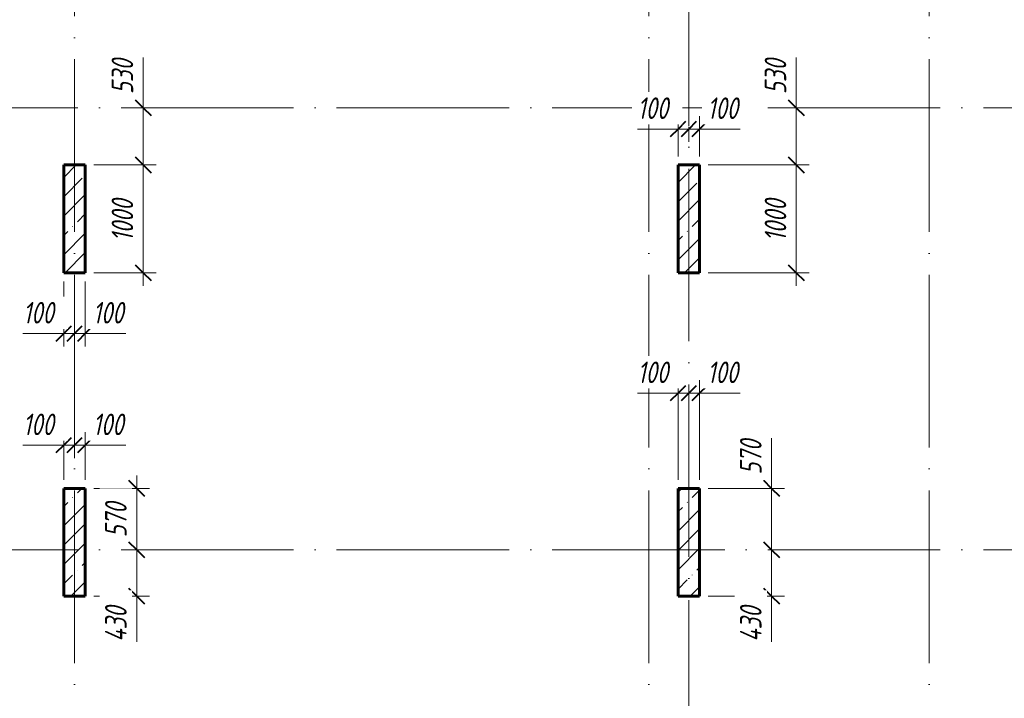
# Model space of a CAD drawing. Header units: millimetres. Extents: x 6092 to 73550, y -4371 to 20491.
# Tile 6 of 24: x 21792 to 30926, y 1923 to 8218. Entities that reach past the tile are written whole.
import ezdxf

# ---------------------------------------------------------------- set-up
doc = ezdxf.new("R2010")
doc.units = ezdxf.units.MM
doc.linetypes.add('ADSK_Линия сетки', pattern=[2000, 1600, -200, 0, -200])
for name, color, linetype, lineweight in [('A-____-____-DIMS', 211, 'Continuous', 9), ('A-____-____-DIMS-80', 211, 'Continuous', 9), ('S-COLS-____-MCUT', 52, 'Continuous', 40), ('S-COLS-____-OTLN', 52, 'Continuous', 18), ('S-GRID-____-OTLN', 1, 'Continuous', 9)]:
    doc.layers.add(name, color=color, linetype=linetype, lineweight=lineweight)
doc.styles.add('GOST Common_I_1', font='GOST_Common Italic.ttf', dxfattribs={"width": 0.8, "height": 200})
doc.dimstyles.new('ADSK_Округление_5мм__Узкий_', dxfattribs={"dimscale": 304.8, "dimtxt": 0.659918, "dimasz": 0.472441, "dimexe": 0.393701, "dimexo": 0.000861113, "dimgap": 0.104987, "dimtad": 1, "dimdec": 0, "dimlfac": 304.8, "dimrnd": 5, "dimdsep": 46, "dimtxsty": 'GOST Common_I_1', "dimblk1": 'OBLIQUE', "dimblk2": 'OBLIQUE', "dimsah": 1, "dimcen": 0.09, "dimdle": 0.393701, "dimazin": 0, "dimtfac": 1, "dimtdec": 4, "dimtix": 1, "dimtmove": 1, "dimatfit": 3, "dimfxl": 1, "dimtvp": 1, "dimtfill": 1, "dimtolj": 1, "dimtzin": 0, "dimlwd": 20, "dimlwe": 20, "dimarcsym": 2})
doc.dimstyles.new('ADSK_Округление_5мм__Узкий__1', dxfattribs={"dimscale": 304.8, "dimtxt": 0.659918, "dimasz": 0.472441, "dimexe": 0.393701, "dimexo": 0.000861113, "dimgap": 0.104987, "dimtad": 1, "dimdec": 0, "dimlfac": 304.8, "dimrnd": 5, "dimdsep": 46, "dimtxsty": 'GOST Common_I_1', "dimblk1": 'OBLIQUE', "dimblk2": 'OBLIQUE', "dimsah": 1, "dimcen": 0.09, "dimdle": 0.393701, "dimazin": 0, "dimtfac": 1, "dimtdec": 4, "dimtix": 1, "dimtmove": 0, "dimatfit": 3, "dimfxl": 1, "dimtvp": 1, "dimtfill": 1, "dimtolj": 1, "dimtzin": 0, "dimlwd": 20, "dimlwe": 20, "dimarcsym": 2})
pattern_1 = [(45, (16130.72, 8588.57), (-179.605, 179.605), []), (45, (16310.33, 8588.57), (-179.605, 179.605), [317.5, -63.5, 2.682, -60.818])]

# ---------------------------------------------------------------- blocks, each defined once
blk = doc.blocks.new('DIMBLOCK177-КЖ1_ПЭ_ВЭ14_Опалубка_Пилоны')
at = {"layer": 'A-____-____-DIMS-80', "lineweight": 40}
for p, q in [((22877.5, 3870), (22805.5, 3942)), ((22877.5, 3870), (22949.5, 3798)), ((22877.5, 3300), (22805.5, 3372)), ((22877.5, 3300), (22949.5, 3228))]:
    blk.add_line(p, q, dxfattribs=at)
at = {"layer": 'A-____-____-DIMS-80', "lineweight": 20}
for p, q in [((22877.5, 3990), (22877.5, 3300)), ((22877.5, 3870), (22480, 3870)), ((22877.5, 3870), (22997.5, 3870)), ((22877.5, 3300), (22757.5, 3300)), ((22877.5, 3300), (22899.3, 3300))]:
    blk.add_line(p, q, dxfattribs=at)
at = {"layer": 'A-____-____-DIMS-80', "color": 0, "lineweight": 20, "insert": (22584.1, 3416.2), "char_height": 200, "width": 405.013, "attachment_point": 1, "rotation": 90, "line_spacing_factor": 1.022761, "style": 'GOST Common_I_1', "bg_fill": 3, "box_fill_scale": 1.25, "bg_fill_color": 256, "bg_fill_true_color": 13158600, "bg_fill_transparency": 0}
blk.add_mtext('570', dxfattribs=at)
blk = doc.blocks.new('_Oblique')
at = {"color": 0, "linetype": 'ByBlock', "lineweight": -2}
blk.add_line((-0.5, -0.5), (0.5, 0.5), dxfattribs=at)
blk = doc.blocks.new('DIMBLOCK178-КЖ1_ПЭ_ВЭ14_Опалубка_Пилоны')
at = {"layer": 'A-____-____-DIMS-80', "lineweight": 20}
for p, q in [((22877.5, 3300), (22757.5, 3300)), ((22877.5, 3300), (22877.5, 2750)), ((22877.5, 3300), (22899.3, 3300)), ((22877.5, 2842.8), (22877.5, 3085)), ((22877.5, 2870), (22480, 2870)), ((22877.5, 2870), (22997.5, 2870)), ((22877.5, 2448.2), (22877.5, 2842.8))]:
    blk.add_line(p, q, dxfattribs=at)
at = {"layer": 'A-____-____-DIMS-80', "lineweight": 40}
for p, q in [((22877.5, 3300), (22805.5, 3372)), ((22877.5, 3300), (22949.5, 3228)), ((22877.5, 2870), (22805.5, 2942)), ((22877.5, 2870), (22949.5, 2798))]:
    blk.add_line(p, q, dxfattribs=at)
at = {"layer": 'A-____-____-DIMS-80', "color": 0, "lineweight": 20, "insert": (22584.1, 2448.2), "char_height": 200, "width": 425.469, "attachment_point": 1, "rotation": 90, "line_spacing_factor": 1.022761, "style": 'GOST Common_I_1', "bg_fill": 3, "box_fill_scale": 1.25, "bg_fill_color": 256, "bg_fill_true_color": 13158600, "bg_fill_transparency": 0}
blk.add_mtext('430', dxfattribs=at)
blk = doc.blocks.new('DIMBLOCK179-КЖ1_ПЭ_ВЭ14_Опалубка_Пилоны')
at = {"layer": 'A-____-____-DIMS-80', "lineweight": 20}
for p, q in [((22200, 4270.6), (22200, 4390.6)), ((21822.7, 4270.6), (22169.6, 4270.6)), ((22080, 4270.6), (22300, 4270.6)), ((22169.6, 4270.6), (22250, 4270.6)), ((22200, 4270.6), (22200, 3950)), ((22300, 4270.6), (22300, 4292.5)), ((22300, 4270.6), (22300, 4150.6))]:
    blk.add_line(p, q, dxfattribs=at)
at = {"layer": 'A-____-____-DIMS-80', "lineweight": 40}
for p, q in [((22200, 4270.6), (22272, 4342.6)), ((22300, 4270.6), (22372, 4342.6)), ((22200, 4270.6), (22128, 4198.6)), ((22300, 4270.6), (22228, 4198.6))]:
    blk.add_line(p, q, dxfattribs=at)
at = {"layer": 'A-____-____-DIMS-80', "color": 0, "lineweight": 20, "insert": (21822.7, 4564), "char_height": 200, "width": 368.194, "attachment_point": 1, "line_spacing_factor": 1.022761, "style": 'GOST Common_I_1', "bg_fill": 3, "box_fill_scale": 1.25, "bg_fill_color": 256, "bg_fill_true_color": 13158600, "bg_fill_transparency": 0}
blk.add_mtext('100', dxfattribs=at)
blk = doc.blocks.new('DIMBLOCK180-КЖ1_ПЭ_ВЭ14_Опалубка_Пилоны')
at = {"layer": 'A-____-____-DIMS-80', "lineweight": 20}
for p, q in [((22400, 4270.6), (22400, 4390.6)), ((22300, 4270.6), (22300, 4292.5)), ((22300, 4270.6), (22520, 4270.6)), ((22300, 4270.6), (22300, 4150.6)), ((22430.4, 4270.6), (22350, 4270.6)), ((22400, 4270.6), (22400, 3950)), ((22777.3, 4270.6), (22430.4, 4270.6))]:
    blk.add_line(p, q, dxfattribs=at)
at = {"layer": 'A-____-____-DIMS-80', "lineweight": 40}
for p, q in [((22300, 4270.6), (22372, 4342.6)), ((22400, 4270.6), (22472, 4342.6)), ((22300, 4270.6), (22228, 4198.6)), ((22400, 4270.6), (22328, 4198.6))]:
    blk.add_line(p, q, dxfattribs=at)
at = {"layer": 'A-____-____-DIMS-80', "color": 0, "lineweight": 20, "insert": (22470.4, 4564), "char_height": 200, "width": 368.194, "attachment_point": 1, "line_spacing_factor": 1.022761, "style": 'GOST Common_I_1', "bg_fill": 3, "box_fill_scale": 1.25, "bg_fill_color": 256, "bg_fill_true_color": 13158600, "bg_fill_transparency": 0}
blk.add_mtext('100', dxfattribs=at)
blk = doc.blocks.new('DIMBLOCK196-КЖ1_ПЭ_ВЭ14_Опалубка_Пилоны')
at = {"layer": 'A-____-____-DIMS-80', "lineweight": 20}
for p, q in [((22938.2, 7865.8), (22938.2, 7488.2)), ((22938.2, 7520), (22938.2, 6870)), ((22938.2, 7400), (22818.2, 7400)), ((22938.2, 7488.2), (22938.2, 7135)), ((22938.2, 7400), (22960, 7400)), ((22938.2, 6870), (22480, 6870)), ((22938.2, 6870), (23058.2, 6870))]:
    blk.add_line(p, q, dxfattribs=at)
at = {"layer": 'A-____-____-DIMS-80', "lineweight": 40}
for p, q in [((22938.2, 7400), (22866.2, 7472)), ((22938.2, 7400), (23010.2, 7328)), ((22938.2, 6870), (22866.2, 6942)), ((22938.2, 6870), (23010.2, 6798))]:
    blk.add_line(p, q, dxfattribs=at)
at = {"layer": 'A-____-____-DIMS-80', "color": 0, "lineweight": 20, "insert": (22644.8, 7528.2), "char_height": 200, "width": 405.013, "attachment_point": 1, "rotation": 90, "line_spacing_factor": 1.022761, "style": 'GOST Common_I_1', "bg_fill": 3, "box_fill_scale": 1.25, "bg_fill_color": 256, "bg_fill_true_color": 13158600, "bg_fill_transparency": 0}
blk.add_mtext('530', dxfattribs=at)
blk = doc.blocks.new('DIMBLOCK197-КЖ1_ПЭ_ВЭ14_Опалубка_Пилоны')
at = {"layer": 'A-____-____-DIMS-80', "lineweight": 20}
for p, q in [((22938.2, 6870), (22480, 6870)), ((22938.2, 6870), (22938.2, 5750)), ((22938.2, 6870), (23058.2, 6870)), ((22938.2, 5870), (22480, 5870)), ((22938.2, 5870), (23058.2, 5870))]:
    blk.add_line(p, q, dxfattribs=at)
at = {"layer": 'A-____-____-DIMS-80', "lineweight": 40}
for p, q in [((22938.2, 6870), (22866.2, 6942)), ((22938.2, 6870), (23010.2, 6798)), ((22938.2, 5870), (22866.2, 5942)), ((22938.2, 5870), (23010.2, 5798))]:
    blk.add_line(p, q, dxfattribs=at)
at = {"layer": 'A-____-____-DIMS-80', "color": 0, "lineweight": 20, "insert": (22644.8, 6160.3), "char_height": 200, "width": 503.198, "attachment_point": 1, "rotation": 90, "line_spacing_factor": 1.022761, "style": 'GOST Common_I_1', "bg_fill": 3, "box_fill_scale": 1.25, "bg_fill_color": 256, "bg_fill_true_color": 13158600, "bg_fill_transparency": 0}
blk.add_mtext('1000', dxfattribs=at)
blk = doc.blocks.new('DIMBLOCK198-КЖ1_ПЭ_ВЭ14_Опалубка_Пилоны')
at = {"layer": 'A-____-____-DIMS-80', "lineweight": 20}
for p, q in [((22200, 5306.3), (22200, 5790)), ((21822.7, 5306.3), (22169.6, 5306.3)), ((22080, 5306.3), (22300, 5306.3)), ((22169.6, 5306.3), (22250, 5306.3)), ((22200, 5306.3), (22200, 5186.3)), ((22300, 5306.3), (22300, 5328.1)), ((22300, 5306.3), (22300, 5186.3))]:
    blk.add_line(p, q, dxfattribs=at)
at = {"layer": 'A-____-____-DIMS-80', "lineweight": 40}
for p, q in [((22200, 5306.3), (22128, 5234.3)), ((22200, 5306.3), (22272, 5378.3)), ((22300, 5306.3), (22228, 5234.3)), ((22300, 5306.3), (22372, 5378.3))]:
    blk.add_line(p, q, dxfattribs=at)
at = {"layer": 'A-____-____-DIMS-80', "color": 0, "lineweight": 20, "insert": (21822.7, 5599.6), "char_height": 200, "width": 368.194, "attachment_point": 1, "line_spacing_factor": 1.022761, "style": 'GOST Common_I_1', "bg_fill": 3, "box_fill_scale": 1.25, "bg_fill_color": 256, "bg_fill_true_color": 13158600, "bg_fill_transparency": 0}
blk.add_mtext('100', dxfattribs=at)
blk = doc.blocks.new('DIMBLOCK199-КЖ1_ПЭ_ВЭ14_Опалубка_Пилоны')
at = {"layer": 'A-____-____-DIMS-80', "lineweight": 20}
for p, q in [((22400, 5306.3), (22400, 5790)), ((22300, 5306.3), (22300, 5328.1)), ((22300, 5306.3), (22520, 5306.3)), ((22300, 5306.3), (22300, 5186.3)), ((22430.4, 5306.3), (22350, 5306.3)), ((22400, 5306.3), (22400, 5186.3)), ((22777.3, 5306.3), (22430.4, 5306.3))]:
    blk.add_line(p, q, dxfattribs=at)
at = {"layer": 'A-____-____-DIMS-80', "lineweight": 40}
for p, q in [((22300, 5306.3), (22228, 5234.3)), ((22300, 5306.3), (22372, 5378.3)), ((22400, 5306.3), (22328, 5234.3)), ((22400, 5306.3), (22472, 5378.3))]:
    blk.add_line(p, q, dxfattribs=at)
at = {"layer": 'A-____-____-DIMS-80', "color": 0, "lineweight": 20, "insert": (22470.4, 5599.6), "char_height": 200, "width": 368.194, "attachment_point": 1, "line_spacing_factor": 1.022761, "style": 'GOST Common_I_1', "bg_fill": 3, "box_fill_scale": 1.25, "bg_fill_color": 256, "bg_fill_true_color": 13158600, "bg_fill_transparency": 0}
blk.add_mtext('100', dxfattribs=at)
blk = doc.blocks.new('DIMBLOCK285-КЖ1_ПЭ_ВЭ14_Опалубка_Пилоны')
at = {"layer": 'A-____-____-DIMS-80', "lineweight": 20}
for p, q in [((27900, 7203.7), (27900, 7323.7)), ((28000, 7203.7), (28000, 7225.5)), ((27522.7, 7203.7), (27869.6, 7203.7)), ((27780, 7203.7), (28000, 7203.7)), ((27869.6, 7203.7), (27950, 7203.7)), ((27900, 7203.7), (27900, 6950)), ((28000, 7203.7), (28000, 7083.7))]:
    blk.add_line(p, q, dxfattribs=at)
at = {"layer": 'A-____-____-DIMS-80', "lineweight": 40}
for p, q in [((27900, 7203.7), (27972, 7275.7)), ((28000, 7203.7), (28072, 7275.7)), ((27900, 7203.7), (27828, 7131.7)), ((28000, 7203.7), (27928, 7131.7))]:
    blk.add_line(p, q, dxfattribs=at)
at = {"layer": 'A-____-____-DIMS-80', "color": 0, "lineweight": 20, "insert": (27522.7, 7497.1), "char_height": 200, "width": 368.194, "attachment_point": 1, "line_spacing_factor": 1.022761, "style": 'GOST Common_I_1', "bg_fill": 3, "box_fill_scale": 1.25, "bg_fill_color": 256, "bg_fill_true_color": 13158600, "bg_fill_transparency": 0}
blk.add_mtext('100', dxfattribs=at)
blk = doc.blocks.new('DIMBLOCK286-КЖ1_ПЭ_ВЭ14_Опалубка_Пилоны')
at = {"layer": 'A-____-____-DIMS-80', "lineweight": 20}
for p, q in [((28100, 7203.7), (28100, 7323.7)), ((28000, 7203.7), (28000, 7225.5)), ((28000, 7203.7), (28220, 7203.7)), ((28000, 7203.7), (28000, 7083.7)), ((28130.4, 7203.7), (28050, 7203.7)), ((28100, 7203.7), (28100, 6950)), ((28477.3, 7203.7), (28130.4, 7203.7))]:
    blk.add_line(p, q, dxfattribs=at)
at = {"layer": 'A-____-____-DIMS-80', "lineweight": 40}
for p, q in [((28000, 7203.7), (28072, 7275.7)), ((28100, 7203.7), (28172, 7275.7)), ((28000, 7203.7), (27928, 7131.7)), ((28100, 7203.7), (28028, 7131.7))]:
    blk.add_line(p, q, dxfattribs=at)
at = {"layer": 'A-____-____-DIMS-80', "color": 0, "lineweight": 20, "insert": (28170.4, 7497.1), "char_height": 200, "width": 368.194, "attachment_point": 1, "line_spacing_factor": 1.022761, "style": 'GOST Common_I_1', "bg_fill": 3, "box_fill_scale": 1.25, "bg_fill_color": 256, "bg_fill_true_color": 13158600, "bg_fill_transparency": 0}
blk.add_mtext('100', dxfattribs=at)
blk = doc.blocks.new('DIMBLOCK287-КЖ1_ПЭ_ВЭ14_Опалубка_Пилоны')
at = {"layer": 'A-____-____-DIMS-80', "lineweight": 20}
for p, q in [((28996.6, 7865.8), (28996.6, 7488.2)), ((28996.6, 7520), (28996.6, 6870)), ((28996.6, 7400), (28876.6, 7400)), ((28996.6, 7488.2), (28996.6, 7135)), ((28996.6, 7400), (29018.4, 7400)), ((28996.6, 6870), (28180, 6870)), ((28996.6, 6870), (29116.6, 6870))]:
    blk.add_line(p, q, dxfattribs=at)
at = {"layer": 'A-____-____-DIMS-80', "lineweight": 40}
for p, q in [((28996.6, 7400), (28924.6, 7472)), ((28996.6, 7400), (29068.6, 7328)), ((28996.6, 6870), (28924.6, 6942)), ((28996.6, 6870), (29068.6, 6798))]:
    blk.add_line(p, q, dxfattribs=at)
at = {"layer": 'A-____-____-DIMS-80', "color": 0, "lineweight": 20, "insert": (28703.3, 7528.2), "char_height": 200, "width": 405.013, "attachment_point": 1, "rotation": 90, "line_spacing_factor": 1.022761, "style": 'GOST Common_I_1', "bg_fill": 3, "box_fill_scale": 1.25, "bg_fill_color": 256, "bg_fill_true_color": 13158600, "bg_fill_transparency": 0}
blk.add_mtext('530', dxfattribs=at)
blk = doc.blocks.new('DIMBLOCK288-КЖ1_ПЭ_ВЭ14_Опалубка_Пилоны')
at = {"layer": 'A-____-____-DIMS-80', "lineweight": 20}
for p, q in [((28996.6, 6870), (28180, 6870)), ((28996.6, 6870), (28996.6, 5750)), ((28996.6, 6870), (29116.6, 6870)), ((28996.6, 5870), (28180, 5870)), ((28996.6, 5870), (29116.6, 5870))]:
    blk.add_line(p, q, dxfattribs=at)
at = {"layer": 'A-____-____-DIMS-80', "lineweight": 40}
for p, q in [((28996.6, 6870), (28924.6, 6942)), ((28996.6, 6870), (29068.6, 6798)), ((28996.6, 5870), (28924.6, 5942)), ((28996.6, 5870), (29068.6, 5798))]:
    blk.add_line(p, q, dxfattribs=at)
at = {"layer": 'A-____-____-DIMS-80', "color": 0, "lineweight": 20, "insert": (28703.3, 6160.3), "char_height": 200, "width": 503.198, "attachment_point": 1, "rotation": 90, "line_spacing_factor": 1.022761, "style": 'GOST Common_I_1', "bg_fill": 3, "box_fill_scale": 1.25, "bg_fill_color": 256, "bg_fill_true_color": 13158600, "bg_fill_transparency": 0}
blk.add_mtext('1000', dxfattribs=at)
blk = doc.blocks.new('DIMBLOCK289-КЖ1_ПЭ_ВЭ14_Опалубка_Пилоны')
at = {"layer": 'A-____-____-DIMS-80', "lineweight": 20}
for p, q in [((27900, 4753.6), (27900, 4873.6)), ((27522.7, 4753.6), (27869.6, 4753.6)), ((27780, 4753.6), (28000, 4753.6)), ((27869.6, 4753.6), (27950, 4753.6)), ((27900, 4753.6), (27900, 3950)), ((28000, 4753.6), (28000, 4775.4)), ((28000, 4753.6), (28000, 4633.6))]:
    blk.add_line(p, q, dxfattribs=at)
at = {"layer": 'A-____-____-DIMS-80', "lineweight": 40}
for p, q in [((27900, 4753.6), (27828, 4681.6)), ((27900, 4753.6), (27972, 4825.6)), ((28000, 4753.6), (27928, 4681.6)), ((28000, 4753.6), (28072, 4825.6))]:
    blk.add_line(p, q, dxfattribs=at)
at = {"layer": 'A-____-____-DIMS-80', "color": 0, "lineweight": 20, "insert": (27522.7, 5047), "char_height": 200, "width": 368.194, "attachment_point": 1, "line_spacing_factor": 1.022761, "style": 'GOST Common_I_1', "bg_fill": 3, "box_fill_scale": 1.25, "bg_fill_color": 256, "bg_fill_true_color": 13158600, "bg_fill_transparency": 0}
blk.add_mtext('100', dxfattribs=at)
blk = doc.blocks.new('DIMBLOCK290-КЖ1_ПЭ_ВЭ14_Опалубка_Пилоны')
at = {"layer": 'A-____-____-DIMS-80', "lineweight": 20}
for p, q in [((28100, 4753.6), (28100, 4873.6)), ((28000, 4753.6), (28000, 4775.4)), ((28000, 4753.6), (28220, 4753.6)), ((28000, 4753.6), (28000, 4633.6)), ((28130.4, 4753.6), (28050, 4753.6)), ((28100, 4753.6), (28100, 3950)), ((28477.3, 4753.6), (28130.4, 4753.6))]:
    blk.add_line(p, q, dxfattribs=at)
at = {"layer": 'A-____-____-DIMS-80', "lineweight": 40}
for p, q in [((28000, 4753.6), (27928, 4681.6)), ((28000, 4753.6), (28072, 4825.6)), ((28100, 4753.6), (28028, 4681.6)), ((28100, 4753.6), (28172, 4825.6))]:
    blk.add_line(p, q, dxfattribs=at)
at = {"layer": 'A-____-____-DIMS-80', "color": 0, "lineweight": 20, "insert": (28170.4, 5047), "char_height": 200, "width": 368.194, "attachment_point": 1, "line_spacing_factor": 1.022761, "style": 'GOST Common_I_1', "bg_fill": 3, "box_fill_scale": 1.25, "bg_fill_color": 256, "bg_fill_true_color": 13158600, "bg_fill_transparency": 0}
blk.add_mtext('100', dxfattribs=at)
blk = doc.blocks.new('DIMBLOCK291-КЖ1_ПЭ_ВЭ14_Опалубка_Пилоны')
at = {"layer": 'A-____-____-DIMS-80', "lineweight": 40}
for p, q in [((28767.9, 3300), (28695.9, 3372)), ((28767.9, 3300), (28839.9, 3228)), ((28767.9, 2870), (28695.9, 2942)), ((28767.9, 2870), (28839.9, 2798))]:
    blk.add_line(p, q, dxfattribs=at)
at = {"layer": 'A-____-____-DIMS-80', "lineweight": 20}
for p, q in [((28767.9, 3300), (28746.1, 3300)), ((28767.9, 2750), (28767.9, 3300)), ((28767.9, 3300), (28887.9, 3300)), ((28767.9, 2842.8), (28767.9, 3085)), ((28767.9, 2870), (28180, 2870)), ((28767.9, 2870), (28887.9, 2870)), ((28767.9, 2448.2), (28767.9, 2842.8))]:
    blk.add_line(p, q, dxfattribs=at)
at = {"layer": 'A-____-____-DIMS-80', "color": 0, "lineweight": 20, "insert": (28474.5, 2448.2), "char_height": 200, "width": 425.469, "attachment_point": 1, "rotation": 90, "line_spacing_factor": 1.022761, "style": 'GOST Common_I_1', "bg_fill": 3, "box_fill_scale": 1.25, "bg_fill_color": 256, "bg_fill_true_color": 13158600, "bg_fill_transparency": 0}
blk.add_mtext('430', dxfattribs=at)
blk = doc.blocks.new('DIMBLOCK292-КЖ1_ПЭ_ВЭ14_Опалубка_Пилоны')
at = {"layer": 'A-____-____-DIMS-80', "lineweight": 20}
for p, q in [((28767.9, 4335.8), (28767.9, 3958.2)), ((28767.9, 3300), (28767.9, 3990)), ((28767.9, 3958.2), (28767.9, 3585)), ((28767.9, 3870), (28180, 3870)), ((28767.9, 3870), (28887.9, 3870)), ((28767.9, 3300), (28746.1, 3300)), ((28767.9, 3300), (28887.9, 3300))]:
    blk.add_line(p, q, dxfattribs=at)
at = {"layer": 'A-____-____-DIMS-80', "lineweight": 40}
for p, q in [((28767.9, 3870), (28695.9, 3942)), ((28767.9, 3870), (28839.9, 3798)), ((28767.9, 3300), (28695.9, 3372)), ((28767.9, 3300), (28839.9, 3228))]:
    blk.add_line(p, q, dxfattribs=at)
at = {"layer": 'A-____-____-DIMS-80', "color": 0, "lineweight": 20, "insert": (28474.5, 3998.2), "char_height": 200, "width": 405.013, "attachment_point": 1, "rotation": 90, "line_spacing_factor": 1.022761, "style": 'GOST Common_I_1', "bg_fill": 3, "box_fill_scale": 1.25, "bg_fill_color": 256, "bg_fill_true_color": 13158600, "bg_fill_transparency": 0}
blk.add_mtext('570', dxfattribs=at)

msp = doc.modelspace()

# ---------------------------------------------------------------- hatches: boundary and pattern name
at = {"layer": 'S-COLS-____-OTLN', "lineweight": 9}
h = msp.add_hatch(dxfattribs=at)
h.set_pattern_fill('FP_1', color=256, style=0, pattern_type=2)
h.set_pattern_definition(pattern_1)
h.paths.add_polyline_path([(22400, 5870), (22400, 6870), (22200, 6870), (22200, 5870)])
h = msp.add_hatch(dxfattribs=at)
h.set_pattern_fill('FP_1', color=256, style=0, pattern_type=2)
h.set_pattern_definition(pattern_1)
h.paths.add_polyline_path([(28100, 5870), (28100, 6870), (27900, 6870), (27900, 5870)])
h = msp.add_hatch(dxfattribs=at)
h.set_pattern_fill('FP_1', color=256, style=0, pattern_type=2)
h.set_pattern_definition(pattern_1)
h.paths.add_polyline_path([(22400, 2869.9996), (22400, 3869.9996), (22200, 3869.9996), (22200, 2869.9996)])
h = msp.add_hatch(dxfattribs=at)
h.set_pattern_fill('FP_1', color=256, style=0, pattern_type=2)
h.set_pattern_definition(pattern_1)
h.paths.add_polyline_path([(28100, 2869.9996), (28100, 3869.9996), (27900, 3869.9996), (27900, 2869.9996)])

# ---------------------------------------------------------------- linework, layer by layer
at = {"layer": 'S-COLS-____-MCUT', "lineweight": 60}
for p, q in [((22400, 6870), (22200, 6870)), ((22200, 6870), (22200, 5870)), ((22400, 5870), (22400, 6870)), ((28100, 6870), (27900, 6870)), ((27900, 6870), (27900, 5870)), ((28100, 5870), (28100, 6870)), ((22200, 5870), (22400, 5870)), ((27900, 5870), (28100, 5870)), ((22400, 3869.9996), (22200, 3869.9996)), ((22200, 3869.9996), (22200, 2869.9996)), ((22400, 2869.9996), (22400, 3869.9996)), ((28100, 3869.9996), (27900, 3869.9996)), ((27900, 3869.9996), (27900, 2869.9996)), ((28100, 2869.9996), (28100, 3869.9996)), ((22200, 2869.9996), (22400, 2869.9996)), ((27900, 2869.9996), (28100, 2869.9996))]:
    msp.add_line(p, q, dxfattribs=at)
at = {"layer": 'S-GRID-____-OTLN', "linetype": 'ADSK_Линия сетки'}
for p, q in [((22300, 19851.1002), (22300, -3717.186)), ((27630, 19851.1002), (27630, -3717.186)), ((30230, 19851.1002), (30230, -3717.186)), ((28000, 18835.1002), (28000, -2701.186)), ((6731.5249, 7400), (72652.3528, 7400)), ((6731.5249, 3300), (72652.3528, 3300))]:
    msp.add_line(p, q, dxfattribs=at)

# ---------------------------------------------------------------- next in the draw order: dimensions: what is measured, and where the dimension line sits
at = {"layer": 'A-____-____-DIMS', "lineweight": 20}
for base, p1, p2, override, picture, middle in [((22938.2052, 6870), (23040.0286, 7400), (22400, 6870), {"dimpost": '<>', "dimfxl": 830.985333}, 'DIMBLOCK196-КЖ1_ПЭ_ВЭ14_Опалубка_Пилоны', (22778.1729, 7730.7511)), ((28767.8826, 3300), (28100, 2869.9996), (28666.0592, 3300), {"dimpost": '<>', "dimfxl": 710.860988}, 'DIMBLOCK291-КЖ1_ПЭ_ВЭ14_Опалубка_Пилоны', (28607.8502, 2660.9815))]:
    dim = msp.add_linear_dim(base=base, p1=p1, p2=p2, angle=90, dimstyle='ADSK_Округление_5мм__Узкий_', override=override, dxfattribs=at)
    dim.commit()
    dim.dimension.update_dxf_attribs({"geometry": picture, "text_midpoint": middle, "dimtype": 160, "text_rotation": 90})
for base, p1, p2, override, picture, middle in [((28000, 7203.7042), (27900, 6870), (28000, 7305.5276), {"dimpost": '<>', "dimfxl": 446.860441}, 'DIMBLOCK285-КЖ1_ПЭ_ВЭ14_Опалубка_Пилоны', (27706.8304, 7363.7365)), ((28000, 4753.6024), (27900, 3869.9996), (28000, 4855.4258), {"dimpost": '<>', "dimfxl": 990.487108}, 'DIMBLOCK289-КЖ1_ПЭ_ВЭ14_Опалубка_Пилоны', (27706.8304, 4913.6347))]:
    dim = msp.add_linear_dim(base=base, p1=p1, p2=p2, dimstyle='ADSK_Округление_5мм__Узкий_', override=override, dxfattribs=at)
    dim.commit()
    dim.dimension.update_dxf_attribs({"geometry": picture, "text_midpoint": middle, "dimtype": 160})
dim = msp.add_linear_dim(base=(22877.4767, 3300), p1=(22400, 3869.9996), p2=(22979.3001, 3300), angle=90, dimstyle='ADSK_Округление_5мм__Узкий__1', override={"dimpost": '<>', "dimfxl": 812.704233}, dxfattribs=at)
dim.commit()
dim.dimension.update_dxf_attribs({"geometry": 'DIMBLOCK177-КЖ1_ПЭ_ВЭ14_Опалубка_Пилоны', "text_midpoint": (22744.1889, 3584.9998)})

# ---------------------------------------------------------------- next in the draw order: dimensions: what is measured, and where the dimension line sits
for base, p1, p2, override, picture, middle in [((28100, 7203.7042), (28000, 7305.5276), (28100, 6870), {"dimpost": '<>', "dimfxl": 446.860441}, 'DIMBLOCK286-КЖ1_ПЭ_ВЭ14_Опалубка_Пилоны', (28354.5353, 7363.7365)), ((28100, 4753.6024), (28000, 4855.4258), (28100, 3869.9996), {"dimpost": '<>', "dimfxl": 990.487108}, 'DIMBLOCK290-КЖ1_ПЭ_ВЭ14_Опалубка_Пилоны', (28354.5353, 4913.6347)), ((22300, 4270.6291), (22200, 3869.9996), (22300, 4372.4525), {"dimpost": '<>', "dimfxl": 512.307408}, 'DIMBLOCK179-КЖ1_ПЭ_ВЭ14_Опалубка_Пилоны', (22006.8304, 4430.6614))]:
    dim = msp.add_linear_dim(base=base, p1=p1, p2=p2, dimstyle='ADSK_Округление_5мм__Узкий_', override=override, dxfattribs=at)
    dim.commit()
    dim.dimension.update_dxf_attribs({"geometry": picture, "text_midpoint": middle, "dimtype": 160})
dim = msp.add_linear_dim(base=(22938.2052, 5870), p1=(22400, 6870), p2=(22400, 5870), angle=90, dimstyle='ADSK_Округление_5мм__Узкий__1', override={"dimpost": '<>', "dimfxl": 1000}, dxfattribs=at)
dim.commit()
dim.dimension.update_dxf_attribs({"geometry": 'DIMBLOCK197-КЖ1_ПЭ_ВЭ14_Опалубка_Пилоны', "text_midpoint": (22806.2052, 6370)})
dim = msp.add_linear_dim(base=(22877.4767, 2869.9996), p1=(22979.3001, 3300), p2=(22400, 2869.9996), angle=90, dimstyle='ADSK_Округление_5мм__Узкий_', override={"dimpost": '<>', "dimfxl": 721.449214}, dxfattribs=at)
dim.commit()
dim.dimension.update_dxf_attribs({"geometry": 'DIMBLOCK178-КЖ1_ПЭ_ВЭ14_Опалубка_Пилоны', "text_midpoint": (22717.4444, 2660.9815), "dimtype": 160, "text_rotation": 90})

# ---------------------------------------------------------------- next in the draw order: dimensions: what is measured, and where the dimension line sits
for base, p1, p2, override, picture, middle in [((28996.6159, 6870), (29098.4393, 7400), (28100, 6870), {"dimpost": '<>', "dimfxl": 1130.389771}, 'DIMBLOCK287-КЖ1_ПЭ_ВЭ14_Опалубка_Пилоны', (28836.5836, 7730.7511)), ((28767.8826, 3869.9996), (28666.0592, 3300), (28100, 3869.9996), {"dimpost": '<>', "dimfxl": 803.319704}, 'DIMBLOCK292-КЖ1_ПЭ_ВЭ14_Опалубка_Пилоны', (28607.8502, 4200.7507))]:
    dim = msp.add_linear_dim(base=base, p1=p1, p2=p2, angle=90, dimstyle='ADSK_Округление_5мм__Узкий_', override=override, dxfattribs=at)
    dim.commit()
    dim.dimension.update_dxf_attribs({"geometry": picture, "text_midpoint": middle, "dimtype": 160, "text_rotation": 90})
for base, p1, p2, override, picture, middle in [((22300, 5306.2766), (22200, 5870), (22300, 5408.1), {"dimpost": '<>', "dimfxl": 472.600909}, 'DIMBLOCK198-КЖ1_ПЭ_ВЭ14_Опалубка_Пилоны', (22006.8304, 5466.3089)), ((22400, 4270.6291), (22300, 4372.4525), (22400, 3869.9996), {"dimpost": '<>', "dimfxl": 512.307408}, 'DIMBLOCK180-КЖ1_ПЭ_ВЭ14_Опалубка_Пилоны', (22654.5353, 4430.6614))]:
    dim = msp.add_linear_dim(base=base, p1=p1, p2=p2, dimstyle='ADSK_Округление_5мм__Узкий_', override=override, dxfattribs=at)
    dim.commit()
    dim.dimension.update_dxf_attribs({"geometry": picture, "text_midpoint": middle, "dimtype": 160})

# ---------------------------------------------------------------- next in the draw order: dimensions: what is measured, and where the dimension line sits
dim = msp.add_linear_dim(base=(28996.6159, 5870), p1=(28100, 6870), p2=(28100, 5870), angle=90, dimstyle='ADSK_Округление_5мм__Узкий__1', override={"dimpost": '<>', "dimfxl": 1000}, dxfattribs=at)
dim.commit()
dim.dimension.update_dxf_attribs({"geometry": 'DIMBLOCK288-КЖ1_ПЭ_ВЭ14_Опалубка_Пилоны', "text_midpoint": (28864.6159, 6370)})
dim = msp.add_linear_dim(base=(22400, 5306.2766), p1=(22300, 5408.1), p2=(22400, 5870), dimstyle='ADSK_Округление_5мм__Узкий_', override={"dimpost": '<>', "dimfxl": 472.600909}, dxfattribs=at)
dim.commit()
dim.dimension.update_dxf_attribs({"geometry": 'DIMBLOCK199-КЖ1_ПЭ_ВЭ14_Опалубка_Пилоны', "text_midpoint": (22654.5353, 5466.3089), "dimtype": 160})

doc.saveas('drawing.dxf')
